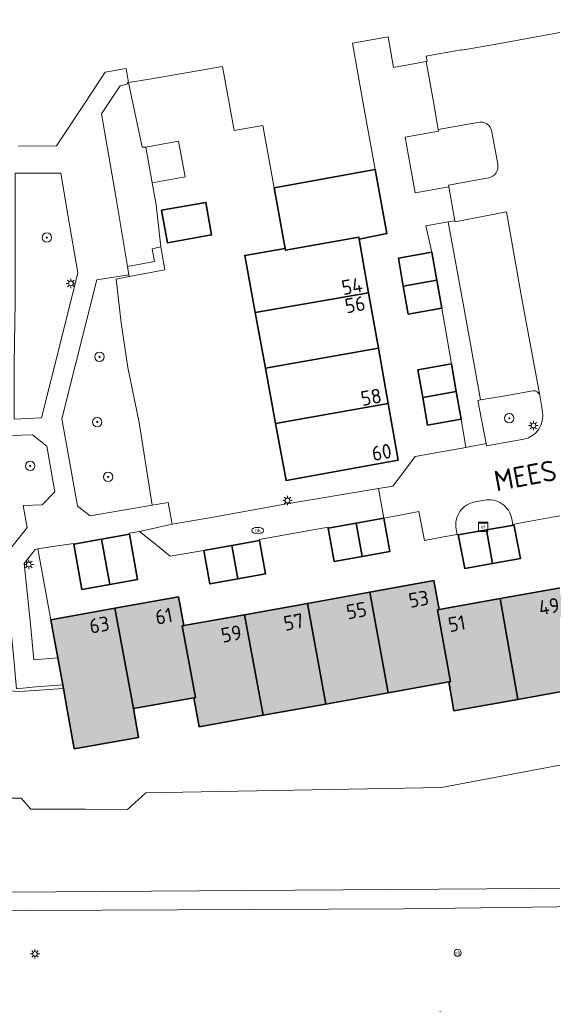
# Model space of a CAD drawing. Header units: metres. Extents: x 97476 to 98458, y 435938 to 436449.
# Tile 47 of 52: x 98265 to 98311, y 436278 to 436362. Entities that reach past the tile are written whole.
import ezdxf
from ezdxf.enums import TextEntityAlignment as Align
from ezdxf.lldxf.tags import DXFTag

# ---------------------------------------------------------------- set-up
doc = ezdxf.new("R2010")
doc.units = ezdxf.units.M
for name, color, linetype, lineweight in [('B-RO-OG-BEBOUWING-V', 254, 'Continuous', 18), ('B-WE-GK-BESCHOEIING-G', 252, 'GK-BESCHOEIING', 18), ('B-WE-GR-BEPLANTING_CULTUUR_HEESTERS-GV', 252, 'Continuous', 18), ('B-WE-GR-BOOM-S', 252, 'Continuous', 18), ('B-WE-IE-MEUBILAIR_WEGMEUBILAIR-S', 252, 'Continuous', 18), ('B-WE-KG-GRENS_PERCEEL-G', 150, 'KG-PERCEEL', 18), ('B-WE-KL-ET_KAST-S', 252, 'Continuous', 18), ('B-WE-KL-ET_LS_OV_LICHTMAST-S', 1, 'Continuous', 18), ('B-WE-KL-WATER-S', 252, 'Continuous', 18), ('B-WE-OG-BEBOUWING-GV', 4, 'Continuous', 35), ('B-WE-OG-BEBOUWING_HUISNUMMER-T25-500', 7, 'Continuous', 25), ('B-WE-OG-BEBOUWING_STRAATNAAM-T35-500', 2, 'Continuous', 35), ('B-WE-OG-TERREIN_ERF-GV', 252, 'Continuous', 18), ('B-WE-OG-WATER-GV', 252, 'Continuous', 18), ('B-WE-OG-WATER_SLOOT-GV', 252, 'Continuous', 18), ('B-WE-VH-VERHARDING_BETONSTRAATSTEEN-GV', 252, 'Continuous', 18), ('B-WE-VH-VERHARDING_OPEN-GV', 252, 'Continuous', 18), ('B-WE-VH-VERHARDING_TEGEL-GV', 252, 'Continuous', 18)]:
    doc.layers.add(name, color=color, linetype=linetype, lineweight=lineweight)
doc.styles.add('NLCS-ISO', font='NLCS-ISO.ttf')
doc.styles.add('NLCS-ISO-M500-T25', font='NLCS-ISO.ttf', dxfattribs={"height": 1.25})
doc.styles.add('NLCS-ISO-M500-T35', font='NLCS-ISO.ttf', dxfattribs={"height": 1.75})
doc.styles.get("Standard").update_dxf_attribs({"font": 'arial.ttf'})
doc.linetypes.add('GK-BESCHOEIING', pattern='A,30,-5,[1,NLCS.SHX,S=1,R=0,X=0,Y=0],-5', length=40)
tags = doc.linetypes.add('KG-PERCEEL', pattern='A,5.5,-2,["P",Standard,S=1.8,R=0,X=-0.5,Y=-0.9],-2,5.5,-2,[5,NLCS.SHX,S=0.75,R=0,X=0,Y=0],-2', length=19).pattern_tags.tags
tags[6] = DXFTag(74, 10)

# ---------------------------------------------------------------- blocks, each defined once
blk = doc.blocks.new('SKL-ET_KAST_ELEKTRA-SO')
at = {"color": 0, "linetype": 'ByBlock', "lineweight": 18}
for points in [[(-2, 2), (2, 2), (2, 1.68), (-2, 1.68)], [(-2, 1.52), (2, 1.52), (2, -2), (-2, -2)]]:
    blk.add_lwpolyline(points, close=True, dxfattribs=at)
at = {"color": 0, "linetype": 'ByBlock', "lineweight": 18, "style": 'NLCS-ISO'}
blk.add_text('et', height=1.5, dxfattribs=at).set_placement((0, 0), align=Align.MIDDLE_CENTER)
blk = doc.blocks.new('SKL-ET_OV_LICHTMAST-SO')
at = {"color": 0, "linetype": 'ByBlock', "lineweight": 18}
for points in [[(-1.25, 0), (-2, 0)], [(-1.41, 1.41), (-0.88, 0.88)], [(0, 2), (0, 1.25)], [(0.88, 0.88), (1.41, 1.41)], [(2, 0), (1.25, 0)], [(-1.41, -1.41), (-0.88, -0.88)], [(0, -1.25), (0, -2)], [(0.88, -0.88), (1.41, -1.41)]]:
    blk.add_lwpolyline(points, dxfattribs=at)
blk.add_circle((0, 0), 1, dxfattribs=at)
blk = doc.blocks.new('SIE-WEG_PAAL_VERKEERSBORD-SO')
at = {"color": 0, "linetype": 'ByBlock', "lineweight": 18}
blk.add_circle((0, 0), 1.5, dxfattribs=at)
at = {"color": 0, "linetype": 'ByBlock', "lineweight": 18, "style": 'NLCS-ISO'}
blk.add_text('vb', height=1.5, dxfattribs=at).set_placement((0, 0.13), align=Align.MIDDLE_CENTER)
blk = doc.blocks.new('SKL-WATER_BRANDKRAAN_BRANDPUT-SO')
at = {"color": 0, "linetype": 'ByBlock', "lineweight": 18}
blk.add_ellipse((0, 0), major_axis=(2.5, 0), ratio=0.54, dxfattribs=at)
at = {"color": 0, "linetype": 'ByBlock', "lineweight": 18, "style": 'NLCS-ISO'}
blk.add_text('bk', height=1.5, dxfattribs=at).set_placement((0.16, 0), align=Align.MIDDLE_CENTER)
blk = doc.blocks.new('SGR-BOOM_01-SO')
at = {"linetype": 'ByBlock', "lineweight": 18}
h = blk.add_hatch(color=0, dxfattribs=at)
h.dxf.hatch_style = 1
edge = h.paths.add_edge_path()
edge.add_arc((0, 0), 0.25, 0, 360)
at = {"color": 0, "linetype": 'ByBlock', "lineweight": 18}
for radius in [2, 0.25]:
    blk.add_circle((0, 0), radius, dxfattribs=at)
blk = doc.blocks.new('SGR-BOOM_06')
at = {"flags": 128}
blk.add_lwpolyline([(2.698, 3.52), (2.53, 3.939), (2.197, 4.064), (1.945, 4.524), (1.273, 4.692), (0.855, 4.524), (1.108, 4.273), (1.064, 3.812), (0.228, 3.98), (0.352, 4.315), (0.184, 4.692), (-0.15, 4.609), (-0.486, 4.692), (-1.155, 4.65), (-1.491, 4.483), (-1.952, 4.565), (-2.539, 4.105), (-2.12, 3.896), (-1.994, 3.644), (-1.575, 3.435), (-1.994, 2.89), (-2.539, 2.766), (-2.915, 3.099), (-2.62, 3.217), (-2.873, 3.855), (-3.628, 3.435), (-4.004, 3.016), (-3.794, 2.848), (-4.004, 2.514), (-4.425, 2.346), (-4.717, 2.054), (-5.01, 1.214), (-3.88, 0.921), (-3.712, 0.544), (-4.004, 0.293), (-4.507, 0.293), (-4.602, 0.556), (-5.093, 0.376), (-4.758, -0.168), (-4.925, -0.377), (-4.717, -0.545), (-4.884, -1.006), (-4.532, -1.182), (-4.717, -1.551), (-4.424, -1.592), (-4.293, -1.707), (-4.619, -2.107), (-3.921, -2.682), (-3.668, -2.431), (-3.46, -1.97), (-3.627, -1.761), (-3.419, -1.174), (-3.124, -1.342), (-2.788, -1.761), (-2.496, -2.01), (-2.788, -2.808), (-3.419, -2.932), (-3.668, -3.394), (-3.333, -3.771), (-2.832, -3.897), (-2.769, -4.022), (-2.706, -4.148), (-2.328, -3.729), (-1.826, -3.729), (-1.575, -3.897), (-1.699, -4.273), (-1.699, -4.609), (-1.154, -4.736), (-0.61, -4.692), (-0.486, -4.945), (-0.233, -4.65), (0.101, -4.483), (-0.059, -4.007), (0.269, -3.896), (0.773, -4.023), (0.856, -4.609), (1.149, -4.565), (1.442, -4.736), (2.071, -4.232), (2.365, -4.356), (2.322, -4.147), (2.657, -3.98), (2.406, -3.728), (2.113, -3.644), (2.574, -3.226), (2.615, -2.975), (3.16, -2.848), (3.538, -3.058), (3.787, -2.807), (3.77, -2.633), (4.123, -2.633), (4.123, -2.387), (4.459, -2.263), (4.459, -2.054), (4.082, -2.054), (4.543, -1.591), (4.25, -1.425), (4.627, -1.55), (4.752, -1.257), (4.543, -0.921), (4.835, -0.461), (4.668, -0.252), (4.25, -0.252), (3.746, 0.085), (4.082, 0.294), (4.375, 0.838), (4.543, 0.589), (4.876, 0.713), (4.667, 1.425), (4.711, 1.886), (4.5, 1.97), (4.164, 2.64), (3.828, 3.013), (3.374, 2.604), (3.663, 2.431), (3.914, 1.802), (3.537, 1.718), (3.327, 2.136), (2.991, 2.054), (2.657, 2.305), (2.238, 2.514), (2.447, 2.682), (2.321, 2.932), (2.53, 3.184), (2.866, 3.059), (3.159, 3.227)], close=True, dxfattribs=at)
blk.add_circle((0, 0), 0.15)

msp = doc.modelspace()

# ---------------------------------------------------------------- hatches: boundary and pattern name
at = {"layer": 'B-RO-OG-BEBOUWING-V', "transparency": 33554495}
h = msp.add_hatch(color=256, dxfattribs=at)
h.dxf.hatch_style = 1
h.paths.add_polyline_path([(98357.55, 436332.82), (98355.08, 436332.35), (98355.11, 436332.2), (98349.013, 436331.139), (98349.04, 436330.99), (98349.976, 436325.829), (98358.528, 436327.36)])
h.paths.add_polyline_path([(98358.528, 436327.36), (98349.976, 436325.829), (98350.944, 436320.489), (98359.481, 436322.04)])
h.paths.add_polyline_path([(98359.481, 436322.04), (98350.944, 436320.489), (98351.131, 436319.463), (98351.88, 436315.33), (98351.907, 436315.18), (98360.432, 436316.729)])
h.paths.add_polyline_path([(98360.432, 436316.729), (98351.907, 436315.18), (98351.88, 436315.33), (98349.609, 436314.936), (98350.579, 436309.324), (98361.41, 436311.27)])
h.paths.add_polyline_path([(98349.609, 436314.936), (98349.24, 436317.9), (98346.758, 436317.467), (98343.769, 436316.946), (98345.28, 436308.372), (98350.579, 436309.324)])
h.paths.add_polyline_path([(98343.769, 436316.946), (98341.27, 436316.51), (98342.82, 436307.93), (98343.017, 436307.965), (98345.28, 436308.372)])
h.paths.add_polyline_path([(98338.739, 436316.066), (98338.619, 436316.045), (98333.28, 436315.11), (98333.139, 436315.085), (98334.2, 436309.1), (98334.05, 436309.08), (98334.53, 436306.43), (98339.847, 436307.397), (98340.043, 436307.432), (98340.25, 436307.47)])
h.paths.add_polyline_path([(98333.139, 436315.085), (98333.28, 436315.11), (98332.78, 436317.72), (98327.35, 436316.748), (98328.88, 436308.157), (98334.05, 436309.08), (98334.2, 436309.1)])
h.paths.add_polyline_path([(98327.35, 436316.748), (98322.04, 436315.798), (98323.57, 436307.21), (98328.88, 436308.157)])
h.paths.add_polyline_path([(98322.04, 436315.798), (98316.721, 436314.846), (98318.25, 436306.26), (98323.57, 436307.21)])
h.paths.add_polyline_path([(98316.721, 436314.846), (98311.42, 436313.897), (98312.94, 436305.312), (98318.25, 436306.26)])
h.paths.add_polyline_path([(98311.42, 436313.897), (98306.111, 436312.947), (98307.62, 436304.363), (98312.94, 436305.312)])
h.paths.add_polyline_path([(98306.111, 436312.947), (98300.93, 436312.02), (98300.78, 436312), (98301.88, 436305.87), (98301.73, 436305.85), (98302.17, 436303.39), (98307.62, 436304.363)])
h.paths.add_polyline_path([(98300.78, 436312), (98300.93, 436312.02), (98300.46, 436314.48), (98294.999, 436313.498), (98296.56, 436304.922), (98301.73, 436305.85), (98301.88, 436305.87)])
h.paths.add_polyline_path([(98294.999, 436313.498), (98289.689, 436312.543), (98291.25, 436303.969), (98296.56, 436304.922)])
h.paths.add_polyline_path([(98289.689, 436312.543), (98284.33, 436311.58), (98285.92, 436303.012), (98291.25, 436303.969)])
h.paths.add_polyline_path([(98284.33, 436311.58), (98279.16, 436310.65), (98279.009, 436310.623), (98280.15, 436304.52), (98280.01, 436304.49), (98280.45, 436302.03), (98285.92, 436303.012)])
h.paths.add_polyline_path([(98279.009, 436310.623), (98279.16, 436310.65), (98278.71, 436313.1), (98273.26, 436312.121), (98274.85, 436303.577), (98280.01, 436304.49), (98280.15, 436304.52)])
h.paths.add_polyline_path([(98273.26, 436312.121), (98267.8, 436311.14), (98268.005, 436310.033), (98268.399, 436307.904), (98268.824, 436305.613), (98268.885, 436305.282), (98269.154, 436303.828), (98269.815, 436300.148), (98275.286, 436301.116), (98274.85, 436303.577)])
h.paths.add_polyline_path([(98349.578, 436329.06), (98351.449, 436329.393), (98351.186, 436330.87), (98349.315, 436330.537)], flags=24)
h.paths.add_polyline_path([(98350.659, 436323.74), (98352.529, 436324.08), (98352.261, 436325.556), (98350.391, 436325.216)], flags=24)
h.paths.add_polyline_path([(98351.662, 436318.438), (98353.334, 436318.742), (98353.066, 436320.218), (98351.394, 436319.914)], flags=24)
h.paths.add_polyline_path([(98352.933, 436313.612), (98354.805, 436313.936), (98354.549, 436315.414), (98352.677, 436315.09)], flags=24)
h.paths.add_polyline_path([(98347.12, 436315.498), (98348.992, 436315.825), (98348.734, 436317.302), (98346.862, 436316.975)], flags=24)
h.paths.add_polyline_path([(98340.701, 436314.36), (98342.573, 436314.687), (98342.315, 436316.164), (98340.443, 436315.837)], flags=9)
h.paths.add_polyline_path([(98334.241, 436313.056), (98336.113, 436313.383), (98335.855, 436314.86), (98333.983, 436314.533)], flags=24)
h.paths.add_polyline_path([(98328.365, 436314.72), (98330.134, 436315.057), (98329.853, 436316.53), (98328.084, 436316.193)], flags=24)
h.paths.add_polyline_path([(98322.791, 436313.83), (98324.76, 436314.181), (98324.497, 436315.658), (98322.528, 436315.307)], flags=24)
h.paths.add_polyline_path([(98320.034, 436313.353), (98322.003, 436313.704), (98321.74, 436315.181), (98319.771, 436314.83)], flags=24)
h.paths.add_polyline_path([(98314.724, 436312.441), (98316.694, 436312.788), (98316.434, 436314.265), (98314.464, 436313.918)], flags=24)
h.paths.add_polyline_path([(98309.431, 436311.382), (98311.401, 436311.726), (98311.143, 436313.204), (98309.173, 436312.86)], flags=24)
h.paths.add_polyline_path([(98301.715, 436309.937), (98303.389, 436310.229), (98303.131, 436311.707), (98301.457, 436311.415)], flags=24)
h.paths.add_polyline_path([(98298.37, 436312.004), (98300.24, 436312.344), (98299.972, 436313.82), (98298.102, 436313.48)], flags=24)
h.paths.add_polyline_path([(98293.065, 436311.024), (98294.935, 436311.364), (98294.667, 436312.84), (98292.797, 436312.5)], flags=24)
h.paths.add_polyline_path([(98287.717, 436310.046), (98289.585, 436310.393), (98289.311, 436311.868), (98287.443, 436311.521)], flags=24)
h.paths.add_polyline_path([(98282.408, 436309.035), (98284.276, 436309.382), (98284.002, 436310.857), (98282.134, 436310.51)], flags=24)
h.paths.add_polyline_path([(98276.753, 436310.567), (98278.424, 436310.876), (98278.151, 436312.351), (98276.48, 436312.042)], flags=24)
h.paths.add_polyline_path([(98271.147, 436309.809), (98273.016, 436310.152), (98272.745, 436311.627), (98270.876, 436311.284)], flags=24)

# ---------------------------------------------------------------- linework, layer by layer
at = {"layer": 'B-WE-GK-BESCHOEIING-G', "ltscale": 0.2}
for points in [[(98270.77, 436295), (98274.35, 436294.98), (98275.91, 436296.41), (98301.12, 436296.87), (98317.816, 436300)], [(98270.77, 436295), (98266.12, 436295), (98265.29, 436295.95), (98263.06, 436295.94)], [(98313.137, 436288.28), (98239.63, 436287.771)]]:
    msp.add_lwpolyline(points, dxfattribs=at)
at = {"layer": 'B-WE-GR-BEPLANTING_CULTUUR_HEESTERS-GV'}
for points in [[(98276.8, 436346.484), (98276.456, 436348.367), (98275.901, 436351.407), (98275.613, 436351.407), (98274.441, 436356.925), (98274.337, 436356.909), (98274.323, 436356.773), (98273.73, 436356.64), (98272.143, 436354.252), (98273.389, 436347.034), (98274.344, 436341.245), (98276.664, 436341.66), (98276.45, 436342.755), (98277.204, 436342.924)], [(98264.78, 436347.99), (98264.77, 436338.29), (98264.677, 436332.91), (98264.683, 436328.226), (98267.019, 436328.337), (98268.638, 436334.755), (98270.121, 436340.697), (98269.301, 436345.484), (98268.675, 436349.192), (98264.782, 436349.184)], [(98274.49, 436340.376), (98274.463, 436340.52), (98271.731, 436340.101), (98269.915, 436332.906), (98268.763, 436328.265), (98269.499, 436324.164), (98270.094, 436320.824), (98271.155, 436319.99), (98276.441, 436320.896), (98275.331, 436327.954), (98274.384, 436332.649), (98273.819, 436336.43), (98273.377, 436340.164)], [(98268.885, 436305.282), (98268.824, 436305.613), (98266.545, 436305.43), (98264.874, 436305.251), (98264.592, 436308.419), (98263.775, 436316.453), (98265.788, 436319.002), (98265.456, 436320.888), (98267.082, 436320.941), (98268.159, 436322.031), (98267.461, 436325.927), (98266.241, 436326.9), (98264.357, 436326.831), (98263.272, 436327.129), (98262.844, 436327.119), (98262.855, 436326.78), (98263.352, 436326.781), (98263.451, 436321.35), (98263.623, 436319.691), (98263.621, 436315.98), (98263.617, 436310.26), (98263.836, 436305.11), (98265.157, 436305.039)], [(98268.005, 436310.033), (98267.8, 436311.14), (98266.699, 436317.178), (98266.474, 436317.141), (98265.544, 436315.949), (98266.057, 436311.069), (98266.369, 436307.735), (98268.399, 436307.904)]]:
    msp.add_lwpolyline(points, close=True, dxfattribs=at)
for points in [[(98308.892, 436330.645), (98306.556, 436330.236), (98304.446, 436329.869), (98304.221, 436329.83), (98304.924, 436326.162), (98304.964, 436325.954)], [(98309.72, 436328.882), (98309.488, 436330.249)], [(98304.964, 436325.954), (98308.138, 436326.522)], [(98304.771, 436321.323), (98303.982, 436321.185)], [(98302.547, 436318.37), (98304.965, 436318.796), (98307.295, 436319.206), (98307.282, 436319.278), (98307.204, 436319.264), (98307.105, 436319.748)], [(98302.378, 436318.859), (98302.463, 436318.414), (98302.547, 436318.37)]]:
    msp.add_lwpolyline(points, dxfattribs=at)
for points in [[(98309.488, 436330.249, 0.382216), (98308.892, 436330.645)], [(98308.138, 436326.522, 0.406691), (98309.72, 436328.882)], [(98303.982, 436321.185, 0.425058), (98302.378, 436318.859)], [(98307.105, 436319.748, 0.419272), (98304.771, 436321.323)]]:
    msp.add_lwpolyline(points, format="xyb", dxfattribs=at)
at = {"layer": 'B-WE-KG-GRENS_PERCEEL-G', "ltscale": 0.2}
msp.add_lwpolyline([(98313.137, 436288.28), (98239.63, 436287.771), (98239.602, 436295.833)], dxfattribs=at)
at = {"layer": 'B-WE-OG-BEBOUWING-GV'}
for points in [[(98286.849, 436347.95), (98287.79, 436342.78), (98287.82, 436342.63), (98294.08, 436343.73), (98294.1, 436343.58), (98296.46, 436344.05), (98295.47, 436349.51)], [(98277.245, 436346.039), (98277.745, 436343.269), (98281.52, 436343.935), (98281.031, 436346.707)], [(98294.1, 436343.58), (98294.08, 436343.73), (98287.82, 436342.63), (98287.79, 436342.78), (98284.34, 436342.19), (98285.238, 436337.31), (98294.907, 436338.989)], [(98300.304, 436342.448), (98297.447, 436341.95), (98297.863, 436339.566), (98300.72, 436340.064), (98300.637, 436340.541)], [(98300.72, 436340.064), (98297.863, 436339.566), (98298.278, 436337.182), (98301.135, 436337.68)], [(98285.238, 436337.31), (98286.108, 436332.58), (98295.732, 436334.289), (98294.907, 436338.989)], [(98296.56, 436329.58), (98295.732, 436334.289), (98286.108, 436332.58), (98286.974, 436327.871)], [(98301.961, 436332.945), (98299.104, 436332.447), (98299.515, 436330.088), (98302.372, 436330.586)], [(98302.372, 436330.586), (98299.515, 436330.088), (98299.926, 436327.728), (98302.783, 436328.226)], [(98296.56, 436329.58), (98286.974, 436327.871), (98287.87, 436323), (98297.41, 436324.74)], [(98294.342, 436316.529), (98293.831, 436319.383), (98291.463, 436318.959), (98291.977, 436316.105)], [(98293.831, 436319.383), (98294.342, 436316.529), (98296.711, 436316.953), (98296.198, 436319.807)], [(98307.295, 436319.206), (98304.965, 436318.796), (98305.467, 436315.939), (98307.841, 436316.357), (98307.31, 436319.131)], [(98272.834, 436314.146), (98275.203, 436314.571), (98274.506, 436318.449), (98272.139, 436318.025)], [(98304.965, 436318.796), (98302.547, 436318.37), (98302.565, 436318.28), (98303.093, 436315.522), (98305.467, 436315.939)], [(98269.771, 436317.6), (98270.469, 436313.722), (98272.834, 436314.146), (98272.139, 436318.025)], [(98283.23, 436317.483), (98283.741, 436314.628), (98286.11, 436315.053), (98285.597, 436317.907)], [(98283.741, 436314.628), (98283.23, 436317.483), (98280.862, 436317.059), (98281.376, 436314.205)], [(98300.78, 436312), (98300.93, 436312.02), (98300.46, 436314.48), (98294.999, 436313.498), (98296.56, 436304.922), (98301.73, 436305.85), (98301.88, 436305.87)], [(98294.999, 436313.498), (98289.689, 436312.543), (98291.25, 436303.969), (98296.56, 436304.922)], [(98311.42, 436313.897), (98306.111, 436312.947), (98307.62, 436304.363), (98312.94, 436305.312)], [(98279.16, 436310.65), (98278.71, 436313.1), (98273.26, 436312.121), (98274.85, 436303.577), (98280.01, 436304.49), (98280.15, 436304.52), (98279.009, 436310.623)], [(98284.33, 436311.58), (98285.92, 436303.012), (98291.25, 436303.969), (98289.689, 436312.543)], [(98300.93, 436312.02), (98300.78, 436312), (98301.88, 436305.87), (98301.73, 436305.85), (98302.17, 436303.39), (98307.62, 436304.363), (98306.111, 436312.947)], [(98269.815, 436300.148), (98275.286, 436301.116), (98274.85, 436303.577), (98273.26, 436312.121), (98267.8, 436311.14), (98268.005, 436310.033), (98268.399, 436307.904), (98268.824, 436305.613), (98268.885, 436305.282), (98269.154, 436303.828)], [(98285.92, 436303.012), (98284.33, 436311.58), (98279.16, 436310.65), (98279.009, 436310.623), (98280.15, 436304.52), (98280.01, 436304.49), (98280.45, 436302.03)]]:
    msp.add_lwpolyline(points, close=True, dxfattribs=at)
at = {"layer": 'B-WE-OG-TERREIN_ERF-GV'}
for points in [[(98287.79, 436342.78), (98286.849, 436347.95), (98285.884, 436353.259), (98283.429, 436352.818), (98282.456, 436358.287), (98276.217, 436357.207), (98274.441, 436356.925), (98275.613, 436351.407), (98275.901, 436351.407), (98278.709, 436351.92), (98279.264, 436348.88), (98276.456, 436348.367), (98276.8, 436346.484), (98277.204, 436342.924), (98277.541, 436340.956), (98274.49, 436340.376), (98273.377, 436340.164), (98273.819, 436336.43), (98274.384, 436332.649), (98275.331, 436327.954), (98276.441, 436320.896), (98277.824, 436321.137), (98278.167, 436319.279), (98281.506, 436319.852), (98287.595, 436320.971), (98295.753, 436322.334), (98296.97, 436322.529), (98297.968, 436323.848), (98298.861, 436325.063), (98300.472, 436325.337), (98303.204, 436325.832), (98302.783, 436328.226), (98299.926, 436327.728), (98299.515, 436330.088), (98299.104, 436332.447), (98301.961, 436332.945), (98301.135, 436337.68), (98298.278, 436337.182), (98297.863, 436339.566), (98297.447, 436341.95), (98300.304, 436342.448), (98299.786, 436344.692), (98301.698, 436345.043), (98302.254, 436345.145), (98301.732, 436348.032), (98298.869, 436347.512), (98298.44, 436349.879), (98298.011, 436352.245), (98300.874, 436352.764), (98300.833, 436352.903), (98300.431, 436355.255), (98299.811, 436358.71), (98297.029, 436358.206), (98296.561, 436360.815), (98293.52, 436360.27), (98294.51, 436354.81), (98295.47, 436349.51), (98296.46, 436344.05), (98294.1, 436343.58), (98294.907, 436338.989), (98295.732, 436334.289), (98296.56, 436329.58), (98297.41, 436324.74), (98287.87, 436323), (98286.974, 436327.871), (98286.108, 436332.58), (98285.238, 436337.31), (98284.34, 436342.19)], [(98277.245, 436346.039), (98281.031, 436346.707), (98281.52, 436343.935), (98277.745, 436343.269)]]:
    msp.add_lwpolyline(points, close=True, dxfattribs=at)
msp.add_lwpolyline([(98310.708, 436319.901), (98307.282, 436319.278), (98307.295, 436319.206), (98307.31, 436319.131), (98307.841, 436316.357), (98305.467, 436315.939), (98303.093, 436315.522), (98302.565, 436318.28), (98302.547, 436318.37), (98302.463, 436318.414), (98301.286, 436318.202), (98299.669, 436317.906), (98299.191, 436320.357), (98297.421, 436320.033), (98296.198, 436319.807), (98296.711, 436316.953), (98294.342, 436316.529), (98291.977, 436316.105), (98291.463, 436318.959), (98291.452, 436319.021), (98285.585, 436317.973), (98285.597, 436317.907), (98286.11, 436315.053), (98283.741, 436314.628), (98281.376, 436314.205), (98280.862, 436317.059), (98277.985, 436316.573), (98276.747, 436317.579), (98275.383, 436318.67), (98274.491, 436318.532), (98274.506, 436318.449), (98275.203, 436314.571), (98272.834, 436314.146), (98270.469, 436313.722), (98269.771, 436317.6), (98269.764, 436317.64), (98267.788, 436317.36), (98266.699, 436317.178), (98267.8, 436311.14), (98273.26, 436312.121), (98278.71, 436313.1), (98279.16, 436310.65), (98284.33, 436311.58), (98289.689, 436312.543), (98294.999, 436313.498), (98300.46, 436314.48), (98300.93, 436312.02), (98306.111, 436312.947), (98311.42, 436313.897)], dxfattribs=at)
at = {"layer": 'B-WE-OG-WATER-GV'}
msp.add_lwpolyline([(98317.816, 436300), (98301.12, 436296.87), (98275.91, 436296.41), (98274.35, 436294.98), (98270.77, 436295), (98266.12, 436295), (98265.29, 436295.95), (98263.06, 436295.94), (98239.601, 436295.833), (98239.63, 436287.771), (98313.137, 436288.28)], dxfattribs=at)
at = {"layer": 'B-WE-OG-WATER_SLOOT-GV'}
msp.add_lwpolyline([(98313.137, 436288.28), (98239.63, 436287.771), (98239.601, 436295.833), (98238.652, 436295.829), (98238.655, 436295.547), (98237.375, 436295.565), (98237.496, 436290.117), (98237.581, 436288.232), (98238.199, 436286.493), (98239.037, 436286.089), (98239.634, 436286.081), (98241.404, 436286.054), (98259.235, 436286.338), (98297.924, 436286.508), (98317.502, 436286.777)], dxfattribs=at)
at = {"layer": 'B-WE-VH-VERHARDING_BETONSTRAATSTEEN-GV'}
for points in [[(98317.327, 436362.266), (98314.62, 436361.78), (98311.672, 436361.25), (98308.731, 436360.722), (98305.781, 436360.192), (98302.841, 436359.664), (98302.835, 436359.698), (98300.863, 436359.355), (98299.807, 436359.172), (98299.888, 436358.724), (98299.811, 436358.71), (98300.431, 436355.255), (98300.833, 436352.903), (98304.211, 436353.508)], [(98305.401, 436352.726), (98305.907, 436349.965)], [(98305.119, 436348.799), (98301.705, 436348.179), (98301.732, 436348.032), (98302.254, 436345.145), (98302.27, 436345.06), (98306.657, 436345.898), (98307.977, 436338.488), (98309.488, 436330.249), (98309.72, 436328.882)], [(98308.138, 436326.522), (98304.964, 436325.954), (98304.924, 436326.162), (98303.204, 436325.832), (98300.472, 436325.337), (98298.861, 436325.063), (98297.968, 436323.848), (98296.97, 436322.529), (98295.753, 436322.334)], [(98295.753, 436322.334), (98296.198, 436319.807), (98297.421, 436320.033), (98299.191, 436320.357), (98299.669, 436317.906), (98301.286, 436318.202), (98302.463, 436318.414), (98302.378, 436318.859)], [(98303.982, 436321.185), (98304.771, 436321.323)], [(98307.105, 436319.748), (98307.204, 436319.264), (98307.282, 436319.278), (98310.708, 436319.901), (98313.096, 436320.326), (98313.011, 436320.814)]]:
    msp.add_lwpolyline(points, dxfattribs=at)
for points in [[(98304.211, 436353.508, -0.449561), (98305.401, 436352.726)], [(98305.907, 436349.965, -0.433182), (98305.119, 436348.799)], [(98309.72, 436328.882, -0.406691), (98308.138, 436326.522)], [(98302.378, 436318.859, -0.425058), (98303.982, 436321.185)], [(98304.771, 436321.323, -0.419272), (98307.105, 436319.748)]]:
    msp.add_lwpolyline(points, format="xyb", dxfattribs=at)
at = {"layer": 'B-WE-VH-VERHARDING_OPEN-GV'}
msp.add_lwpolyline([(98309.488, 436330.249), (98307.977, 436338.488), (98306.657, 436345.898), (98302.27, 436345.06), (98302.254, 436345.145), (98301.698, 436345.043), (98303.022, 436337.788), (98304.446, 436329.869), (98306.556, 436330.236), (98308.892, 436330.645)], dxfattribs=at)
for points in [[(98274.344, 436341.245), (98274.463, 436340.52), (98274.49, 436340.376), (98277.541, 436340.956), (98277.204, 436342.924), (98276.45, 436342.755), (98276.664, 436341.66)], [(98296.198, 436319.807), (98295.753, 436322.334), (98287.595, 436320.971), (98281.506, 436319.852), (98278.167, 436319.279), (98275.383, 436318.67), (98276.747, 436317.579), (98277.985, 436316.573), (98280.862, 436317.059), (98283.23, 436317.483), (98285.597, 436317.907), (98285.585, 436317.973), (98291.452, 436319.021), (98291.463, 436318.959), (98293.831, 436319.383)]]:
    msp.add_lwpolyline(points, close=True, dxfattribs=at)
msp.add_lwpolyline([(98308.892, 436330.645, -0.382216), (98309.488, 436330.249)], format="xyb", dxfattribs=at)
at = {"layer": 'B-WE-VH-VERHARDING_TEGEL-GV'}
for points in [[(98264.874, 436305.251), (98266.545, 436305.43), (98268.824, 436305.613), (98268.399, 436307.904), (98266.369, 436307.735), (98266.057, 436311.069), (98265.544, 436315.949), (98266.474, 436317.141), (98266.699, 436317.178), (98267.788, 436317.36), (98269.764, 436317.64), (98269.771, 436317.6), (98272.139, 436318.025), (98274.506, 436318.449), (98274.491, 436318.532), (98275.383, 436318.67), (98278.167, 436319.279), (98277.824, 436321.137), (98276.441, 436320.896), (98271.155, 436319.99), (98270.094, 436320.824), (98269.499, 436324.164), (98268.763, 436328.265), (98269.915, 436332.906), (98271.731, 436340.101), (98274.463, 436340.52), (98274.344, 436341.245), (98273.389, 436347.034), (98272.143, 436354.252), (98273.73, 436356.64), (98274.323, 436356.773), (98274.337, 436356.909), (98274.441, 436356.925), (98274.233, 436358.117), (98272.454, 436357.806), (98270.704, 436355.165), (98268.307, 436351.529), (98265.02, 436351.505)], [(98264.782, 436349.184), (98268.675, 436349.192), (98269.301, 436345.484), (98270.121, 436340.697), (98268.638, 436334.755), (98267.019, 436328.337), (98264.683, 436328.226)], [(98264.357, 436326.831), (98266.241, 436326.9), (98267.461, 436325.927), (98268.159, 436322.031), (98267.082, 436320.941), (98265.456, 436320.888), (98265.788, 436319.002), (98263.775, 436316.453)]]:
    msp.add_lwpolyline(points, dxfattribs=at)
msp.add_lwpolyline([(98301.135, 436337.68), (98301.961, 436332.945), (98302.372, 436330.586), (98302.783, 436328.226), (98303.204, 436325.832), (98304.924, 436326.162), (98304.221, 436329.83), (98304.446, 436329.869), (98303.022, 436337.788), (98301.698, 436345.043), (98299.786, 436344.692), (98300.304, 436342.448), (98300.637, 436340.541), (98300.72, 436340.064)], close=True, dxfattribs=at)

# ---------------------------------------------------------------- block references
at = {"layer": 'B-WE-GR-BOOM-S', "xscale": 0.2, "yscale": 0.2, "zscale": 0.2}
for p in [(98267.478, 436343.701), (98271.96, 436333.546), (98306.893, 436328.311), (98271.775, 436327.99), (98266.054, 436324.258), (98272.698, 436323.31)]:
    msp.add_blockref('SGR-BOOM_01-SO', p, dxfattribs=at)
at = {"layer": 'B-WE-GR-BOOM-S'}
for p, rotation in [((98300.757, 436272.785), 333.2170683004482), ((98283.37, 436272.688), 14.7549666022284)]:
    msp.add_blockref('SGR-BOOM_06', p, dxfattribs=dict(at, rotation=rotation))
at = {"layer": 'B-WE-IE-MEUBILAIR_WEGMEUBILAIR-S', "xscale": 0.2, "yscale": 0.2, "zscale": 0.2}
msp.add_blockref('SIE-WEG_PAAL_VERKEERSBORD-SO', (98302.491, 436282.775), dxfattribs=at)
at = {"layer": 'B-WE-KL-ET_KAST-S', "xscale": 0.2, "yscale": 0.2, "zscale": 0.2}
msp.add_blockref('SKL-ET_KAST_ELEKTRA-SO', (98304.679, 436319.075), dxfattribs=at)
at = {"layer": 'B-WE-KL-ET_LS_OV_LICHTMAST-S', "xscale": 0.2, "yscale": 0.2, "zscale": 0.2}
for p in [(98269.524, 436339.795), (98308.947, 436327.684), (98287.984, 436321.317), (98265.933, 436315.864), (98266.463, 436282.676)]:
    msp.add_blockref('SKL-ET_OV_LICHTMAST-SO', p, dxfattribs=at)
at = {"layer": 'B-WE-KL-WATER-S', "xscale": 0.2, "yscale": 0.2, "zscale": 0.2}
msp.add_blockref('SKL-WATER_BRANDKRAAN_BRANDPUT-SO', (98285.441, 436318.749), dxfattribs=at)

# ---------------------------------------------------------------- texts
at = {"layer": 'B-WE-OG-BEBOUWING_HUISNUMMER-T25-500', "style": 'NLCS-ISO-M500-T25'}
for s, rotation, p in [('54', 9.9, (98293.491, 436339.565)), ('56', 10, (98293.747, 436337.999)), ('58', 10, (98295.119, 436330.118)), ('60', 10.1, (98296.013, 436325.419)), ('53', 10.3, (98299.171, 436312.912)), ('55', 10.3, (98293.866, 436311.932)), ('49', 9.9, (98310.287, 436312.293)), ('63', 10.4, (98271.946, 436310.718)), ('61', 10.5, (98277.452, 436311.459)), ('57', 10.5, (98288.514, 436310.957)), ('51', 9.9, (98302.423, 436310.822)), ('59', 10.5, (98283.205, 436309.946))]:
    msp.add_text(s, height=1.25, rotation=rotation, dxfattribs=at).set_placement(p, align=Align.MIDDLE)
at = {"layer": 'B-WE-OG-BEBOUWING_STRAATNAAM-T35-500', "style": 'NLCS-ISO-M500-T35'}
msp.add_text('MEES TOXOPEUSREDE', height=1.75, rotation=10.7, dxfattribs=at).set_placement((98316.753, 436325.034), align=Align.MIDDLE)

doc.saveas('drawing.dxf')
